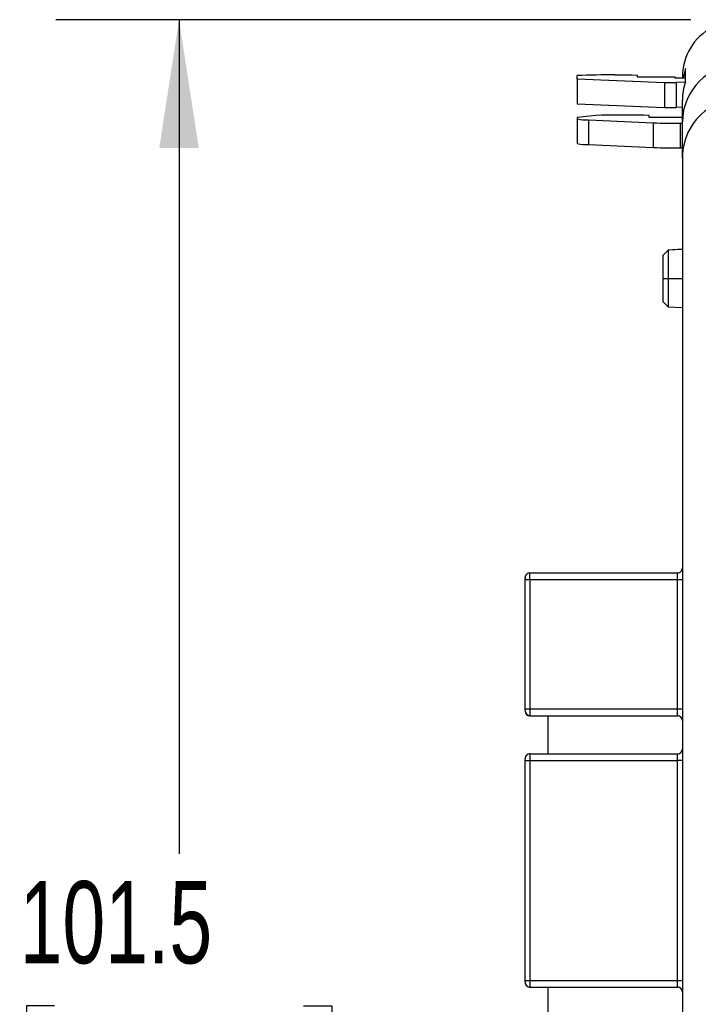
# Model space of a CAD drawing. Header units: millimetres. Extents: x 0 to 1397, y 0 to 1080.
# Tile 7 of 21: x 314 to 401, y 343 to 470. Entities that reach past the tile are written whole.
import ezdxf

# ---------------------------------------------------------------- set-up
doc = ezdxf.new("R2010")
doc.units = ezdxf.units.MM
doc.header["$LTSCALE"] = 5
doc.layers.add('DIMENSIONS', color=140, linetype='Continuous', lineweight=25)
doc.styles.add('SLDTEXTSTYLE0', font='TXT', dxfattribs={"width": 0.7})
doc.dimstyles.new('SLDDIMSTYLE0', dxfattribs={"dimtxt": 10.790039, "dimasz": 16.51, "dimexe": 0, "dimexo": 0.0625, "dimgap": 2.69751, "dimtad": 0, "dimtih": 1, "dimtoh": 1, "dimdec": 1, "dimlfac": 0.4, "dimrnd": 1e-09, "dimzin": 12, "dimdsep": 46, "dimtxsty": 'SLDTEXTSTYLE0', "dimsah": 1, "dimcen": 0.09, "dimadec": 0, "dimazin": 3, "dimtfac": 1, "dimtdec": 1, "dimtofl": 0, "dimtmove": 0, "dimatfit": 3, "dimfxl": 0, "dimfrac": 2, "dimtolj": 1, "dimtzin": 12, "dimarcsym": 0})

# ---------------------------------------------------------------- blocks, each defined once
blk = doc.blocks.new('_D_1')
at = {"layer": 'DIMENSIONS'}
for p, q in [((400.43, 469.82), (318.66, 469.82)), ((334.53, 469.82), (334.53, 362.48)), ((318.5, 342.92), (314.88, 342.92)), ((314.88, 342.92), (314.88, 325.77)), ((350.57, 342.92), (354.19, 342.92)), ((354.19, 342.92), (354.19, 325.77)), ((314.88, 325.77), (318.5, 325.77)), ((354.19, 325.77), (350.57, 325.77)), ((334.53, 216.01), (334.53, 323.35)), ((400.43, 216.01), (318.66, 216.01))]:
    blk.add_line(p, q, dxfattribs=at)
for points in [[(334.53, 469.82), (331.99, 453.31), (337.07, 453.31)], [(334.53, 216.01), (337.07, 232.52), (331.99, 232.52)]]:
    blk.add_solid(points, dxfattribs=at)
at = {"layer": 'DIMENSIONS', "char_height": 10.583, "attachment_point": 1, "style": 'SLDTEXTSTYLE0'}
for s, insert in [('101.5', (314.01, 358.97)), ('4.00', (318.5, 339.41))]:
    blk.add_mtext(s, dxfattribs=dict(at, insert=insert))

msp = doc.modelspace()

# ---------------------------------------------------------------- linework, layer by layer
for p, q in [((385.8, 462.18), (385.8, 462.63)), ((390.66, 462.72), (392.79, 462.72)), ((392.79, 462.72), (393.51, 462.67)), ((393.51, 462.67), (393.51, 462.46)), ((399.75, 463.55), (399.46, 462.35)), ((399.75, 461.85), (399.75, 463.55)), ((397.05, 461.69), (385.8, 462.18)), ((385.8, 462.18), (385.8, 459.01)), ((393.51, 462.46), (398.38, 462.46)), ((398.53, 461.69), (397.05, 461.69)), ((397.05, 461.69), (397.05, 458.52)), ((398.38, 462.46), (398.38, 462.35)), ((398.38, 462.35), (399.75, 462.35)), ((399.72, 461.78), (398.53, 461.75)), ((398.53, 461.75), (398.53, 461.69)), ((398.53, 461.69), (398.53, 458.52)), ((399.35, 462.35), (399.35, 462.38)), ((385.8, 459.01), (397.05, 458.52)), ((399.35, 456.66), (399.35, 459.44)), ((394.34, 457.52), (392.2, 457.52)), ((395.05, 457.47), (394.34, 457.52)), ((395.05, 457.25), (395.05, 457.47)), ((397.05, 458.52), (398.53, 458.52)), ((398.53, 458.58), (399.35, 458.6)), ((385.8, 457.25), (385.8, 457.07)), ((385.8, 457.07), (385.8, 453.9)), ((387.27, 456.92), (395.59, 456.55)), ((387.27, 456.92), (387.27, 453.74)), ((399.35, 457.25), (395.05, 457.25)), ((395.59, 456.55), (395.59, 453.38)), ((399.12, 453.32), (399.12, 456.49)), ((399.12, 456.49), (399.35, 456.49)), ((399.35, 452.05), (399.35, 456.66)), ((387.27, 453.74), (395.59, 453.38)), ((399.35, 453.32), (399.12, 453.32)), ((399.35, 452.05), (399.35, 233.78)), ((397.51, 440.17), (396.85, 439.51)), ((397.51, 440.16), (396.85, 439.5)), ((399.35, 440.27), (397.51, 440.17)), ((399.35, 440.26), (397.51, 440.16)), ((397.51, 440.17), (397.51, 440.16)), ((397.51, 440.16), (397.51, 436.52)), ((396.85, 439.5), (396.85, 439.51)), ((396.85, 436.52), (396.85, 439.5)), ((396.85, 433.53), (396.85, 436.52)), ((396.85, 436.52), (397.51, 436.52)), ((397.51, 436.52), (399.35, 436.52)), ((397.51, 436.52), (397.51, 432.87)), ((396.85, 433.53), (397.51, 432.87)), ((396.85, 433.52), (396.85, 433.53)), ((396.85, 433.52), (397.51, 432.86)), ((397.51, 432.87), (399.35, 432.77)), ((397.51, 432.87), (397.51, 432.86)), ((397.51, 432.86), (399.35, 432.77)), ((379.1, 398), (379.1, 397.77)), ((379.72, 398.61), (379.65, 398.61)), ((379.72, 397.77), (379.72, 398.63)), ((379.72, 398.63), (398.72, 398.63)), ((398.72, 397.77), (398.72, 398.63)), ((379.1, 397.77), (379.1, 397.84)), ((379.1, 381.12), (379.1, 397.77)), ((379.72, 397.77), (398.72, 397.77)), ((379.72, 397.77), (379.72, 381.12)), ((398.72, 381.12), (398.72, 397.77)), ((379.1, 380.89), (379.1, 381.12)), ((379.72, 381.12), (398.72, 381.12)), ((379.72, 381.12), (379.72, 380.26)), ((379.72, 380.26), (398.72, 380.26)), ((379.72, 380.26), (379.72, 380.25)), ((379.72, 380.25), (398.72, 380.25)), ((382.07, 375.36), (382.07, 380.25)), ((398.72, 380.26), (398.72, 381.12)), ((398.72, 380.25), (398.72, 380.26)), ((379.72, 375.36), (379.72, 375.34)), ((379.72, 375.36), (398.72, 375.36)), ((379.72, 375.34), (379.72, 374.48)), ((379.72, 375.34), (398.72, 375.34)), ((398.72, 375.34), (398.72, 375.36)), ((398.72, 374.48), (398.72, 375.34)), ((379.1, 374.48), (379.1, 374.72)), ((379.1, 346.2), (379.1, 374.48)), ((379.72, 374.48), (379.72, 346.2)), ((379.72, 374.48), (398.72, 374.48)), ((398.72, 346.2), (398.72, 374.48)), ((379.1, 345.96), (379.1, 346.2)), ((379.72, 346.2), (379.72, 345.34)), ((379.72, 346.2), (398.72, 346.2)), ((398.72, 345.34), (398.72, 346.2)), ((379.72, 345.34), (398.72, 345.34)), ((379.72, 345.34), (379.72, 345.32)), ((379.72, 345.32), (398.72, 345.32)), ((382.07, 340.44), (382.07, 345.32)), ((398.72, 345.32), (398.72, 345.34))]:
    msp.add_line(p, q)
at = {"flags": 128}
for points in [[(379.1, 398), (379.14, 398.23), (379.25, 398.41)], [(379.1, 381.12), (379.11, 381.12), (379.14, 381.12), (379.2, 381.12), (379.28, 381.12), (379.37, 381.12), (379.48, 381.12), (379.6, 381.12), (379.72, 381.12)], [(379.1, 346.2), (379.11, 346.2), (379.14, 346.2), (379.2, 346.2), (379.28, 346.2), (379.37, 346.2), (379.48, 346.2), (379.6, 346.2), (379.72, 346.2)]]:
    msp.add_lwpolyline(points, dxfattribs=at)
for centre, radius, start, end in [((406.58, 462.46), 7.23, 117.8387, 180.6309), ((406.77, 456.65), 7.42, 89.8868, 179.8688), ((390.3, 359.26), 103.46, 89.8027, 92.4926), ((406.77, 459.44), 7.42, 161.1237, 179.9996), ((390.6, 420.63), 36.92, 87.5213, 97.474), ((406.96, 452.08), 7.61, 120.9369, 180.1817), ((387.06, 462.01), 5.1, 255.6911, 272.286), ((398.91, 542.43), 85.94, 267.786, 270.1438), ((387.06, 458.84), 5.1, 255.6911, 272.286), ((398.91, 539.25), 85.94, 267.786, 270.1438), ((398.72, 399.25), 0.625, 270, 0.0007), ((379.72, 398), 0.625, 90, 180.4862), ((379.67, 398.06), 0.546, 92.1525, 145.8063), ((379.74, 464.76), 66.99, 269.449, 269.9835), ((398.88, 366.21), 31.55, 89.1488, 90.2837), ((379.72, 380.89), 0.625, 180.0011, 270.0011), ((379.72, 380.87), 0.625, 180.0008, 269.9983), ((398.88, 412.16), 31.03, 269.7115, 270.8654), ((398.72, 379.64), 0.625, 0.0014, 90.0014), ((398.72, 379.62), 0.625, 0.0002, 90.0001), ((379.72, 374.73), 0.625, 90.0003, 180.0006), ((379.72, 374.72), 0.625, 89.9986, 179.9993), ((398.72, 375.98), 0.625, 269.9999, 359.9998), ((398.72, 375.97), 0.625, 269.9986, 359.999), ((379.41, 405.6), 31.12, 269.4246, 270.5754), ((398.88, 343.37), 31.12, 89.1369, 90.2877), ((379.72, 345.96), 0.625, 180.0004, 270.0004), ((379.72, 345.95), 0.625, 179.9994, 269.9997), ((398.88, 377.32), 31.12, 269.7123, 270.8631), ((398.72, 344.71), 0.625, 0.001, 90.0014), ((398.72, 344.7), 0.625, 0.0002, 90.0001)]:
    msp.add_arc(centre, radius, start, end)

# ---------------------------------------------------------------- dimensions: what is measured, and where the dimension line sits
at = {"layer": 'DIMENSIONS'}
dim = msp.add_linear_dim(base=(334.53, 216.01), p1=(406.78, 469.82), p2=(406.78, 216.01), angle=90, dimstyle='SLDDIMSTYLE0', dxfattribs=at)
dim.commit()
dim.dimension.update_dxf_attribs({"geometry": '_D_1', "text_midpoint": (334.53, 342.92), "dimtype": 160})

doc.saveas('drawing.dxf')
